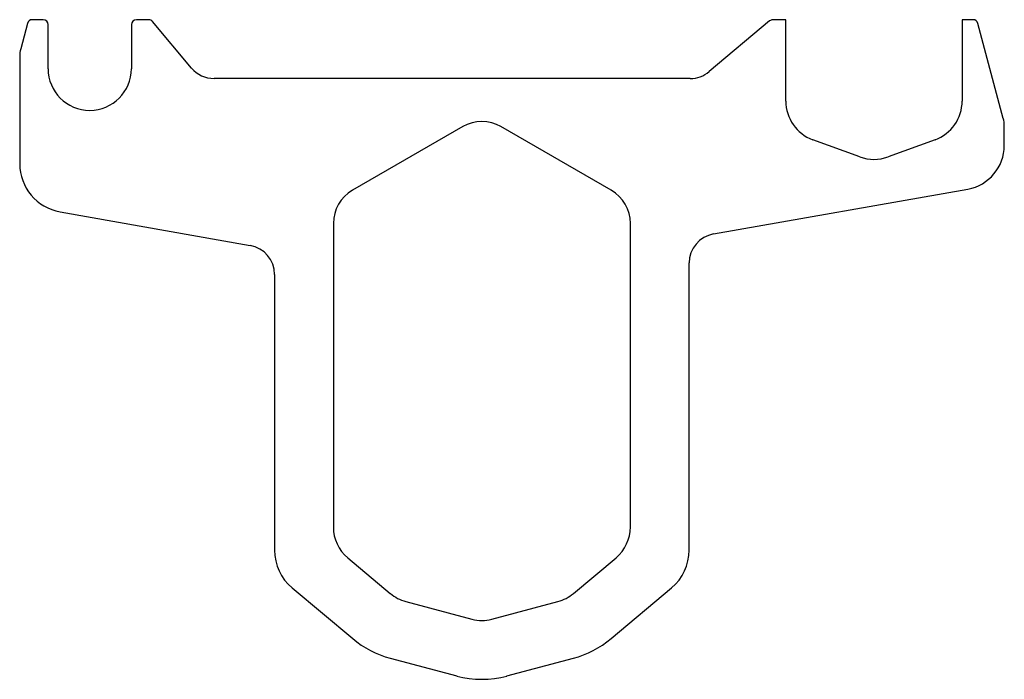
# Model space of a CAD drawing. Header units: millimetres. Extents: x 0 to 1005, y 0 to 674.
import ezdxf

# ---------------------------------------------------------------- set-up
doc = ezdxf.new("R2010")
doc.units = ezdxf.units.MM
doc.linetypes.add('SLD-Sürekli', pattern=[0])

msp = doc.modelspace()

# ---------------------------------------------------------------- linework, layer by layer
at = {"color": 7, "linetype": 'SLD-Sürekli', "lineweight": 25}
for p, q in [((24.4, 673.5), (13.2, 673.5)), ((132.1, 673.5), (119.4, 673.5)), ((781.9, 673.5), (768.7, 673.5)), ((781.9, 590.5), (781.9, 673.5)), ((973.1, 673.5), (961.9, 673.5)), ((961.9, 673.5), (961.9, 590.5)), ((8.4, 669.8), (1.4, 643.7)), ((29.4, 623.5), (29.4, 668.5)), ((114.4, 668.5), (114.4, 623.5)), ((175.8, 624.2), (135.9, 671.7)), ((765.5, 672.4), (703.8, 620.5)), ((1003.9, 572.8), (977.9, 669.8)), ((0.4, 636), (0.4, 526.6)), ((684.5, 613.5), (198.7, 613.5)), ((452.4, 564.4), (339.9, 499.5)), ((603.9, 499.5), (491.4, 564.4)), ((1004.9, 545), (1004.9, 565.1)), ((857.5, 533.6), (809.5, 551)), ((934.3, 551), (886.3, 533.6)), ((708.2, 454.9), (967.7, 500.6)), ((41.7, 477.4), (235.6, 443.2)), ((320.4, 465.7), (320.4, 155.9)), ((623.4, 155.9), (623.4, 465.7)), ((683.4, 132.1), (683.4, 425.3)), ((260.4, 413.6), (260.4, 132.1)), ((335, 124.5), (378.5, 88)), ((565.3, 88), (608.8, 124.5)), ((278.3, 93.8), (340.1, 41.9)), ((603.7, 41.9), (665.5, 93.8)), ((394.3, 79.8), (461.8, 61.7)), ((482, 61.7), (549.5, 79.8)), ((378.5, 21.9), (446.3, 3.8)), ((497.5, 3.8), (565.3, 21.9))]:
    msp.add_line(p, q, dxfattribs=at)
for centre, radius, start, end in [((13.2, 668.5), 5, 90, 165), ((24.4, 668.5), 5, 0, 90), ((119.4, 668.5), 5, 90, 180), ((132.1, 668.5), 5, 40, 90), ((768.7, 668.5), 5, 90, 130), ((973.1, 668.5), 5, 15, 90), ((30.4, 636), 30, 165, 180), ((71.9, 623.5), 42.5, 180, 0), ((198.7, 643.5), 30, 220, 270), ((684.5, 643.5), 30, 270, 310), ((823.9, 590.5), 42, 180, 250), ((919.9, 590.5), 42, 290, 0), ((974.9, 565.1), 30, 0, 15), ((471.9, 530.6), 39, 60, 120), ((959.9, 545), 45, 280, 0), ((871.9, 573), 42, 250, 290), ((50.4, 526.6), 50, 180, 260), ((359.4, 465.7), 39, 120, 180), ((584.4, 465.7), 39, 0, 60), ((713.4, 425.3), 30, 100, 180), ((230.4, 413.6), 30, 0, 80), ((361.4, 155.9), 41, 180, 230), ((582.4, 155.9), 41, 310, 0), ((310.4, 132.1), 50, 180, 230), ((633.4, 132.1), 50, 310, 0), ((404.9, 119.4), 41, 230, 255), ((538.9, 119.4), 41, 285, 310), ((471.9, 99.4), 39, 255, 285), ((404.4, 118.5), 100, 230, 255), ((539.4, 118.5), 100, 285, 310), ((471.9, 99.4), 99, 255, 285)]:
    msp.add_arc(centre, radius, start, end, dxfattribs=at)

doc.saveas('drawing.dxf')
